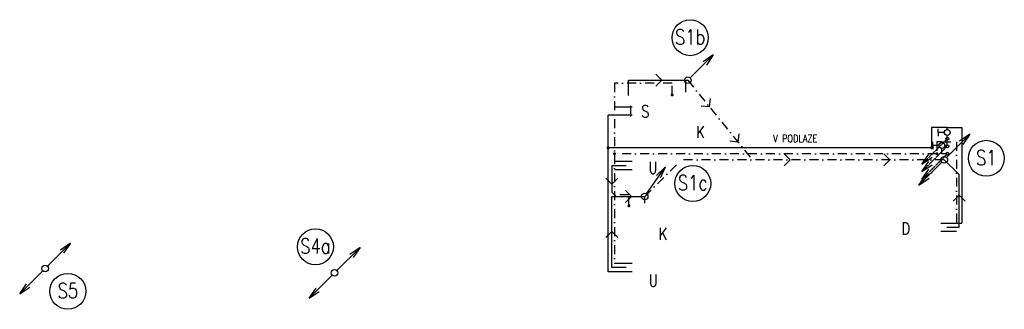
# Model space of a CAD drawing. Extents: x -388847 to -134749, y 81682 to 194994.
# Tile 20 of 23: x -232571 to -216143, y 169800 to 174631. Entities that reach past the tile are written whole.
import ezdxf
from ezdxf.enums import TextEntityAlignment as Align

# ---------------------------------------------------------------- set-up
doc = ezdxf.new("R2010")
doc.units = 0
doc.header["$MEASUREMENT"] = 0
doc.linetypes.add('DASHDOT', pattern=[1, 0.5, -0.25, 0, -0.25])
doc.linetypes.add('DASHED', pattern=[0.75, 0.5, -0.25])
for name, color, linetype in [('P4_S721_POPIS', 1, 'Continuous'), ('P4_S721_POTRUBI', 3, 'Continuous'), ('P4_S721_STOUPACKY', 4, 'Continuous'), ('ZT-ARMAT', 4, 'Continuous'), ('ZT-KAN', 3, 'Continuous'), ('ZT-TEXT', 2, 'Continuous'), ('ZT-VOD', 1, 'Continuous'), ('ZT-VODA-STOUP', 4, 'Continuous'), ('ZT-VOST', 4, 'Continuous')]:
    doc.layers.add(name, color=color, linetype=linetype)
doc.styles.add('C', font='simplexc', dxfattribs={"width": 0.8})
doc.styles.add('SIMP_CZ', font='simplex.shx', dxfattribs={"width": 0.8})
doc.linetypes.add('PLYN', pattern='A,5,-0.2,[1,ZT01-R14,S=0.2,R=0,X=0,Y=0],-0.6', length=5.8)

# ---------------------------------------------------------------- blocks, each defined once
blk = doc.blocks.new('S721ST_CISLO')
at = {"color": 7}
blk.add_circle((0, 0), 300, dxfattribs=at)
at = {"style": 'SIMP_CZ', "width": 0.8}
blk.add_attdef('CISLO_STOUPACKY', text='', height=250, dxfattribs=at).set_placement((0, -113), align=Align.CENTER)
blk = doc.blocks.new('HRDLO_PL')
at = {"layer": 'ZT-KAN', "color": 7}
for q in [(0, 99.999998), (0, -99.999998)]:
    blk.add_line((-99.999998, 0), q, dxfattribs=at)
blk = doc.blocks.new('S721ST_PRUBEZNA')
for p, q in [((39, 39), (424, 424)), ((424, 424), (255, 309)), ((424, 424), (309, 255)), ((-39, -39), (-424, -424)), ((-424, -424), (-309, -255)), ((-424, -424), (-255, -309))]:
    blk.add_line(p, q)
blk.add_circle((0, 0), 55)
at = {"style": 'SIMP_CZ', "width": 0.8, "flags": 1}
for tag, p in [('OZNACENI', (9, -476)), ('PROFIL', (9, -818)), ('MATERIAL', (9, -1163)), ('VYSKA', (9, -1497)), ('CISTICI_KUS', (9, -1873)), ('KUS_VYSKA', (9, -2248))]:
    blk.add_attdef(tag, p, '', height=175, dxfattribs=at)
blk = doc.blocks.new('S721ST_NAHORU')
for p, q in [((39, 39), (424, 424)), ((424, 424), (255, 309)), ((424, 424), (309, 255))]:
    blk.add_line(p, q)
blk.add_circle((0, 0), 55)
at = {"style": 'SIMP_CZ', "width": 0.8, "flags": 1}
for tag, p in [('OZNACENI', (9, -476)), ('PROFIL', (9, -818)), ('MATERIAL', (9, -1163)), ('VYSKA', (9, -1497)), ('CISTICI_KUS', (9, -1873)), ('KUS_VYSKA', (9, -2248)), ('V_PODLAZE', (-8, -2543)), ('KOLENA', (-1, -2851)), ('ODBOCKA', (-1, -3189))]:
    blk.add_attdef(tag, p, '', height=175, dxfattribs=at)
blk = doc.blocks.new('SSVD')
at = {"layer": 'ZT-VODA-STOUP', "linetype": 'DASHDOT'}
blk.add_line((-18, -18), (-424, -424), dxfattribs=at)
at = {"layer": 'ZT-VODA-STOUP'}
for q in [(-309, -255), (-255, -309)]:
    blk.add_line((-424, -424), q, dxfattribs=at)
blk.add_circle((0, 0), 25, dxfattribs=at)
blk = doc.blocks.new('VEN')
at = {"layer": 'ZT-ARMAT', "color": 4}
for p, q in [((0, 155), (-62, 155)), ((0, 155), (62, 155)), ((0, 155), (62, 155)), ((0, 48), (0, 155))]:
    blk.add_line(p, q, dxfattribs=at)
blk.add_circle((0, 0), 48.1, dxfattribs=at)

msp = doc.modelspace()

# ---------------------------------------------------------------- linework, layer by layer
at = {"layer": 'P4_S721_POTRUBI', "ltscale": 300}
for p, q in [((-222411.8, 173620.1), (-221422.4, 173620.1)), ((-222411.8, 173367.3), (-222411.8, 173620.1)), ((-221462.5, 173614.1), (-221462.5, 173422.1)), ((-222452.6, 172195), (-222692, 172195)), ((-222692, 172195), (-222692, 171752)), ((-217143.9, 172295), (-216894.9, 172046)), ((-216894.9, 171170), (-216894.9, 172046)), ((-222692, 171752), (-222621.2, 171681.2)), ((-222690.1, 170495), (-222690.1, 171681.2)), ((-222690.1, 171681.2), (-222142.8, 171681.2)), ((-222142.8, 171572.3), (-222142.8, 171681.2)), ((-217102.6, 171170), (-216894.9, 171170)), ((-222452.6, 170495), (-222690.1, 170495))]:
    msp.add_line(p, q, dxfattribs=at)
at = {"layer": 'P4_S721_POTRUBI', "linetype": 'DASHDOT', "ltscale": 300}
for p, q in [((-221422.4, 173620.1), (-220345.6, 172295)), ((-222142.8, 171681.2), (-221529, 172295)), ((-217143.9, 172295), (-221529, 172295))]:
    msp.add_line(p, q, dxfattribs=at)
at = {"layer": 'ZT-VOD', "color": 131, "linetype": 'DASHDOT', "ltscale": 300}
for p, q in [((-222647, 173571.5), (-222647, 170563)), ((-221685.6, 173571.5), (-222647, 173571.5)), ((-221685.6, 173375.3), (-221685.6, 173571.5)), ((-217182.8, 172596), (-217268.9, 172596)), ((-217268.9, 172596), (-217268.9, 172395)), ((-217182.8, 172580), (-217182.8, 172596)), ((-217182.8, 172596), (-216942.2, 172596)), ((-216942.2, 172596), (-216942.2, 171102)), ((-217268.9, 172395), (-222647, 172395)), ((-217182.8, 172395), (-217182.8, 172483.9)), ((-217093.9, 172395), (-217182.8, 172395)), ((-222405.6, 171711.2), (-222647, 171711.2)), ((-222405.6, 171525.3), (-222405.6, 171711.2))]:
    msp.add_line(p, q, dxfattribs=at)
at = {"layer": 'ZT-VOD', "color": 131, "ltscale": 300}
for p, q in [((-222352.6, 173172.7), (-222647, 173172.7)), ((-222352.7, 172263), (-222647, 172263)), ((-217202.5, 171102), (-216942.2, 171102)), ((-222352.7, 170563), (-222647, 170563))]:
    msp.add_line(p, q, dxfattribs=at)
at = {"layer": 'ZT-VOD', "color": 1, "linetype": 'Continuous', "ltscale": 300}
for p, q in [((-222373.8, 173015.5), (-222373.8, 173194)), ((-222752.1, 170427), (-222752.1, 173036.7)), ((-222352.6, 173036.7), (-222752.1, 173036.7)), ((-217093.9, 172832.6), (-217356.1, 172832.6)), ((-217356.1, 172832.6), (-217356.1, 172495)), ((-217093.9, 172797), (-217093.9, 172832.6)), ((-217093.9, 172832.6), (-216849.2, 172832.6)), ((-216849.2, 172832.6), (-216849.2, 171238)), ((-217093.9, 172645), (-217093.9, 172700.9)), ((-217356.1, 172495), (-222752.1, 172495)), ((-222352.7, 172127), (-222645.9, 172127)), ((-217202.5, 171238), (-216849.2, 171238)), ((-222352.7, 170427), (-222752.1, 170427))]:
    msp.add_line(p, q, dxfattribs=at)
at = {"layer": 'ZT-VOD', "color": 1, "linetype": 'DASHED', "ltscale": 300}
msp.add_line((-217093.9, 172520), (-217093.9, 172645), dxfattribs=at)
at = {"layer": 'ZT-VOD', "color": 131, "ltscale": 300, "const_width": 25}
for points in [[(-221698.1, 173375.3, 1), (-221673.1, 173375.3, 1)], [(-222764.6, 172495, 1), (-222739.6, 172495, 1)], [(-217368.6, 172495, 1), (-217343.6, 172495, 1)], [(-222659.5, 172395, 1), (-222634.5, 172395, 1)], [(-217281.4, 172395, 1), (-217256.4, 172395, 1)], [(-222418.1, 171525.3, 1), (-222393.1, 171525.3, 1)]]:
    msp.add_lwpolyline(points, format="xyb", close=True, dxfattribs=at)

# ---------------------------------------------------------------- block references
at = {"layer": 'P4_S721_POPIS', "ltscale": 300}
for p, values in [((-221384.3, 174330.9), {'CISLO_STOUPACKY': 'S1b'}), ((-216442.8, 172318.7), {'CISLO_STOUPACKY': 'S1'}), ((-221341.3, 171898.9), {'CISLO_STOUPACKY': 'S1c'}), ((-227637.2, 170842.4), {'CISLO_STOUPACKY': 'S4a'})]:
    msp.add_blockref('S721ST_CISLO', p, dxfattribs=at).add_auto_attribs(values)
at = {"layer": 'P4_S721_POPIS', "linetype": 'DASHDOT', "ltscale": 300}
msp.add_blockref('S721ST_CISLO', (-231766.8, 170100), dxfattribs=at).add_auto_attribs({'CISLO_STOUPACKY': 'S5'})
at = {"layer": 'P4_S721_POTRUBI', "ltscale": 300}
for p, rotation in [((-221957.8, 173620.1), 180), ((-219813.7, 172295), 180), ((-218154.2, 172295), 180), ((-222692, 171985.7), 90), ((-222464.3, 171681.2), 180), ((-216894.9, 171605.2), 270), ((-222690.1, 170997.3), 270)]:
    msp.add_blockref('HRDLO_PL', p, dxfattribs=dict(at, rotation=rotation))
at = {"layer": 'P4_S721_POTRUBI', "color": 40, "linetype": 'PLYN', "ltscale": 300, "rotation": 129.0969440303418}
for p in [(-221124, 173252.9), (-220646.8, 172665.6)]:
    msp.add_blockref('HRDLO_PL', p, dxfattribs=at)
at = {"layer": 'P4_S721_STOUPACKY', "ltscale": 300}
for name, p in [('S721ST_NAHORU', (-221422.4, 173620.1)), ('S721ST_PRUBEZNA', (-217143.9, 172295)), ('S721ST_PRUBEZNA', (-227316.9, 170407.6))]:
    msp.add_blockref(name, p, dxfattribs=at)
at = {"layer": 'P4_S721_STOUPACKY', "ltscale": 300, "rotation": 10}
msp.add_blockref('S721ST_NAHORU', (-222142.8, 171681.2), dxfattribs=at)
at = {"layer": 'P4_S721_STOUPACKY', "linetype": 'DASHDOT', "ltscale": 300}
msp.add_blockref('S721ST_PRUBEZNA', (-232146.7, 170480.1), dxfattribs=at)
at = {"layer": 'ZT-VOD', "color": 1, "linetype": 'Continuous', "ltscale": 300, "rotation": 90}
for p in [(-217093.9, 172748.9), (-217182.8, 172532)]:
    msp.add_blockref('VEN', p, dxfattribs=at)
at = {"layer": 'ZT-VOST', "color": 131, "linetype": 'DASHDOT', "ltscale": 300}
for p in [(-217093.9, 172645), (-217093.9, 172520), (-217093.9, 172395)]:
    msp.add_blockref('SSVD', p, dxfattribs=at)

# ---------------------------------------------------------------- texts
at = {"layer": 'ZT-TEXT', "color": 1, "style": 'C', "width": 0.8}
for s, p in [('S', (-222201.3, 173001.9)), ('K', (-221285.7, 172657.7)), ('U', (-222079.1, 172062.3)), ('D', (-217860.4, 171046.7)), ('K', (-221910.2, 170960.8)), ('U', (-222074.9, 170178.4))]:
    msp.add_text(s, height=200, dxfattribs=at).set_placement(p)
at = {"layer": 'ZT-TEXT', "style": 'C', "width": 0.8}
msp.add_text('V PODLAZE', height=125, dxfattribs=at).set_placement((-219998, 172586.8))

doc.saveas('drawing.dxf')
